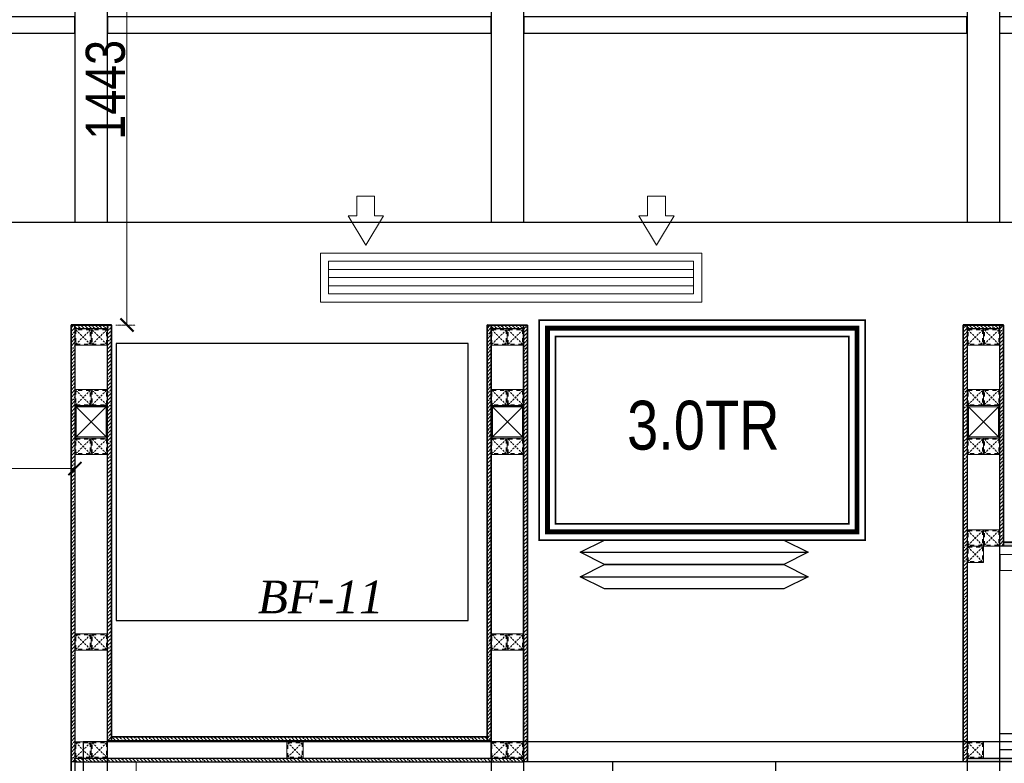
# Model space of a CAD drawing. Header units: millimetres. Extents: x -106827 to 92813, y -35754 to 7831.
# Tile 43 of 150: x -50187 to -47166, y -24896 to -22614. Entities that reach past the tile are written whole.
import ezdxf
from ezdxf.xclip import XClip

# ---------------------------------------------------------------- set-up
doc = ezdxf.new("R2010")
doc.units = ezdxf.units.MM
doc.header["$XCLIPFRAME"] = 2
doc.header["$PDMODE"] = 35
for name, pattern in [('General Arrangement Plan$0$( Hidden )', [0.375, 0.25, -0.125]), ('General Arrangement Plan$1$.5', [2, 0.5, -0.5, 0.5, -0.5]), ('General Arrangement Plan$1$CORES & SETBACK$0$HIDDEN', [0.375, 0.25, -0.125])]:
    doc.linetypes.add(name, pattern=pattern)
for name, color, linetype, lineweight in [('2020 HVAC EQUIPMENT TEXT', 7, 'Continuous', 9), ('2020 HVAC SUPPLY AIR DUCT', 3, 'Continuous', 25), ('2020 HVAC SUPPLY GRILLE & DIFFSUR', 80, 'Continuous', 15), ('2020 HVAC-EQUIPMENT', 20, 'Continuous', 25), ('General Arrangement Plan$0$DIM', 7, 'Continuous', 13), ('General Arrangement Plan$0$TEXT', 7, 'Continuous', 5), ('General Arrangement Plan$1$FURN', 252, 'Continuous', 5), ('General Arrangement Plan$1$MEI- EXISTING WALLS', 1, 'Continuous', 15)]:
    doc.layers.add(name, color=color, linetype=linetype, lineweight=lineweight)
for name, color, linetype in [('General Arrangement Plan$1$12-ply', 160, 'Continuous'), ('General Arrangement Plan$1$Equipment', 5, 'Continuous'), ('IFF-35 HEAVY', 100, 'Continuous')]:
    doc.layers.add(name, color=color, linetype=linetype)
doc.layers.add('General Arrangement Plan$1$MS', color=7, linetype='Continuous', lineweight=0, true_color=0x3c5977)
doc.styles.add('General Arrangement Plan$1$Standard', font='ARIALN.TTF')
doc.styles.get("Standard").update_dxf_attribs({"font": 'ARIALN.TTF'})
doc.dimstyles.new('General Arrangement Plan$1$TFS-Dim', dxfattribs={"dimtxt": 120, "dimasz": 40, "dimexe": 25, "dimexo": 25, "dimgap": 4.5, "dimtad": 1, "dimdec": 0, "dimzin": 0, "dimdsep": 46, "dimtxsty": 'General Arrangement Plan$1$Standard', "dimblk": 'General Arrangement Plan$1$_ArchTick', "dimcen": 0.09, "dimdle": 2, "dimclrd": 256, "dimclre": 8, "dimadec": 0, "dimazin": 0, "dimtfac": 1, "dimtdec": 0, "dimtofl": 0, "dimtmove": 1, "dimatfit": 3, "dimfxl": 1, "dimtolj": 1, "dimtzin": 0, "dimlwd": -1, "dimlwe": -1, "dimarcsym": 0})

# ---------------------------------------------------------------- blocks, each defined once
blk = doc.blocks.new('General Arrangement Plan$1$_ArchTick')
at = {"color": 0, "linetype": 'ByBlock', "const_width": 0.15}
blk.add_lwpolyline([(-0.5, -0.5), (0.5, 0.5)], dxfattribs=at)
blk = doc.blocks.new('*D259')
at = {"layer": 'Defpoints', "color": 0}
for p in [(6521.7, 7594.6), (6281, 6151.3), (6340.6, 6151.3)]:
    blk.add_point(p, dxfattribs=at)
at = {"layer": 'General Arrangement Plan$0$DIM', "color": 8, "linetype": 'General Arrangement Plan$0$( Hidden )'}
for p, q in [((6496.7, 7594.6), (6315.6, 7594.6)), ((6306, 6151.3), (6365.6, 6151.3))]:
    blk.add_line(p, q, dxfattribs=at)
at = {"layer": 'General Arrangement Plan$0$DIM', "color": 8}
blk.add_line((6340.6, 7596.6), (6340.6, 6149.3), dxfattribs=at)
at = {"layer": 'General Arrangement Plan$0$DIM', "color": 8, "xscale": 40, "yscale": 40, "zscale": 40}
for p, rotation in [((6340.6, 7594.6), 90), ((6340.6, 6151.3), 270)]:
    blk.add_blockref('General Arrangement Plan$1$_ArchTick', p, dxfattribs=dict(at, rotation=rotation))
at = {"layer": 'General Arrangement Plan$0$DIM', "color": 0, "insert": (6274.9, 6873), "char_height": 120, "attachment_point": 5, "rotation": 90, "style": 'General Arrangement Plan$1$Standard'}
blk.add_mtext('\\A1;1443', dxfattribs=at)
blk = doc.blocks.new('*D253')
at = {"layer": 'Defpoints', "color": 0}
for p in [(6181, 6151.3), (4837.1, 6094.2), (4837.1, 5710.7)]:
    blk.add_point(p, dxfattribs=at)
at = {"layer": 'General Arrangement Plan$0$DIM', "color": 8, "linetype": 'General Arrangement Plan$0$( Hidden )'}
for p, q in [((6181, 6126.3), (6181, 5685.7)), ((4837.1, 6069.2), (4837.1, 5685.7))]:
    blk.add_line(p, q, dxfattribs=at)
at = {"layer": 'General Arrangement Plan$0$DIM', "color": 8}
blk.add_line((6183, 5710.7), (4835.1, 5710.7), dxfattribs=at)
at = {"layer": 'General Arrangement Plan$0$DIM', "color": 8, "xscale": 40, "yscale": 40, "zscale": 40, "rotation": 180}
blk.add_blockref('General Arrangement Plan$1$_ArchTick', (4837.1, 5710.7), dxfattribs=at)
at = {"layer": 'General Arrangement Plan$0$DIM', "color": 8, "xscale": 40, "yscale": 40, "zscale": 40}
blk.add_blockref('General Arrangement Plan$1$_ArchTick', (6181, 5710.7), dxfattribs=at)
at = {"layer": 'General Arrangement Plan$0$DIM', "color": 0, "insert": (5509, 5776.5), "char_height": 120, "attachment_point": 5, "style": 'General Arrangement Plan$1$Standard'}
blk.add_mtext('\\A1;1344', dxfattribs=at)
blk = doc.blocks.new('General Arrangement Plan$1$A$C0642dd72')
at = {"layer": 'General Arrangement Plan$1$MS', "ltscale": 10}
for p, q in [((5980.3, 4780), (6080.3, 4880)), ((6080.3, 4780), (5980.3, 4880)), ((7257.4, 4780), (7357.4, 4880)), ((7357.4, 4780), (7257.4, 4880)), ((8717.5, 4780), (8817.5, 4880)), ((8817.5, 4780), (8717.5, 4880))]:
    blk.add_line(p, q, dxfattribs=at)
for points in [[(5980.3, 4780), (6080.3, 4780), (6080.3, 4880), (5980.3, 4880)], [(5984.3, 4784), (6076.3, 4784), (6076.3, 4876), (5984.3, 4876)], [(7257.4, 4780), (7357.4, 4780), (7357.4, 4880), (7257.4, 4880)], [(7261.4, 4784), (7353.4, 4784), (7353.4, 4876), (7261.4, 4876)], [(8717.5, 4780), (8817.5, 4780), (8817.5, 4880), (8717.5, 4880)], [(8721.5, 4784), (8813.5, 4784), (8813.5, 4876), (8721.5, 4876)]]:
    blk.add_lwpolyline(points, close=True, dxfattribs=at)
blk = doc.blocks.new('*U247')
at = {"layer": 'General Arrangement Plan$1$12-ply', "true_color": 0x939598}
h = blk.add_hatch(dxfattribs=at)
h.set_pattern_fill('ANSI35', color=252, scale=2.5, angle=180)
h.set_pattern_definition([(225, (0, 5489.046), (11.22532015, -11.22532015), []), (225, (-11.225, 5489.046), (11.22532015, -11.22532015), [19.84375, -3.96875, 0, -3.96875])])
h.paths.add_polyline_path([(2694431.8, -800693.2), (2694419.8, -800693.2), (2694419.8, -802033.7), (2694431.8, -802033.7)])
at = {"layer": 'General Arrangement Plan$1$12-ply'}
blk.add_lwpolyline([(2694419.8, -800693.2), (2694431.8, -800693.2), (2694431.8, -802033.7), (2694419.8, -802033.7)], close=True, dxfattribs=at)
blk = doc.blocks.new('General Arrangement Plan$1$A$C25013FFA')
at = {"layer": 'General Arrangement Plan$1$MS', "linetype": 'General Arrangement Plan$1$CORES & SETBACK$0$HIDDEN', "ltscale": 25}
for p, q in [((-9, 60), (35, 16)), ((35, 60), (-9, 16))]:
    blk.add_line(p, q, dxfattribs=at)
at = {"layer": 'General Arrangement Plan$1$MS', "ltscale": 25}
blk.add_lwpolyline([(-12, 13), (38, 13), (38, 63), (-12, 63)], close=True, dxfattribs=at)
blk.add_lwpolyline([(-12, 13), (38, 13), (38, 63), (-12, 63)], close=True, dxfattribs=at)
at = {"layer": 'General Arrangement Plan$1$MS', "linetype": 'General Arrangement Plan$1$.5', "ltscale": 25}
blk.add_lwpolyline([(-9, 16), (35, 16), (35, 60), (-9, 60)], close=True, dxfattribs=at)
blk = doc.blocks.new('*U245')
at = {"layer": 'General Arrangement Plan$1$12-ply', "true_color": 0x939598}
h = blk.add_hatch(dxfattribs=at)
h.set_pattern_fill('ANSI35', color=252, scale=2.5, angle=180)
h.set_pattern_definition([(225, (0, 6692.969), (11.22532015, -11.22532015), []), (225, (-11.225, 6692.969), (11.22532015, -11.22532015), [19.84375, -3.96875, 0, -3.96875])])
h.paths.add_polyline_path([(2694431.8, -800711.5), (2694419.8, -800711.5), (2694419.8, -800811.5), (2694431.8, -800811.5)])
at = {"layer": 'General Arrangement Plan$1$12-ply'}
blk.add_lwpolyline([(2694419.8, -800711.5), (2694431.8, -800711.5), (2694431.8, -800811.5), (2694419.8, -800811.5)], close=True, dxfattribs=at)
blk = doc.blocks.new('*U246')
at = {"layer": 'General Arrangement Plan$1$12-ply', "true_color": 0x939598}
h = blk.add_hatch(dxfattribs=at)
h.set_pattern_fill('ANSI35', color=252, scale=2.5, angle=180)
h.set_pattern_definition([(225, (0, 5416.519), (11.22532015, -11.22532015), []), (225, (-11.225, 5416.519), (11.22532015, -11.22532015), [19.84375, -3.96875, 0, -3.96875])])
h.paths.add_polyline_path([(2694431.8, -800711.5), (2694419.8, -800711.5), (2694419.8, -802087.9), (2694431.8, -802087.9)])
at = {"layer": 'General Arrangement Plan$1$12-ply'}
blk.add_lwpolyline([(2694419.8, -800711.5), (2694431.8, -800711.5), (2694431.8, -802087.9), (2694419.8, -802087.9)], close=True, dxfattribs=at)
blk = doc.blocks.new('*U248')
at = {"layer": 'General Arrangement Plan$1$12-ply', "true_color": 0x939598}
h = blk.add_hatch(dxfattribs=at)
h.set_pattern_fill('ANSI35', color=252, scale=2.5, angle=180)
h.set_pattern_definition([(225, (0, 5290.512), (11.22532015, -11.22532015), []), (225, (-11.225, 5290.512), (11.22532015, -11.22532015), [19.84375, -3.96875, 0, -3.96875])])
h.paths.add_polyline_path([(2694431.8, -800886.5), (2694419.8, -800886.5), (2694419.8, -802038.9), (2694431.8, -802038.9)])
at = {"layer": 'General Arrangement Plan$1$12-ply'}
blk.add_lwpolyline([(2694419.8, -800886.5), (2694431.8, -800886.5), (2694431.8, -802038.9), (2694419.8, -802038.9)], close=True, dxfattribs=at)
blk = doc.blocks.new('*U239')
at = {"layer": 'General Arrangement Plan$1$12-ply', "true_color": 0x939598}
h = blk.add_hatch(dxfattribs=at)
h.set_pattern_fill('ANSI35', color=252, scale=2.5, angle=180)
h.set_pattern_definition([(225, (0, 5423.979), (11.22532015, -11.22532015), []), (225, (-11.225, 5423.979), (11.22532015, -11.22532015), [19.84375, -3.96875, 0, -3.96875])])
h.paths.add_polyline_path([(2694431.8, -800758.2), (2694419.8, -800758.2), (2694419.8, -802033.7), (2694431.8, -802033.7)])
at = {"layer": 'General Arrangement Plan$1$12-ply'}
blk.add_lwpolyline([(2694419.8, -800758.2), (2694431.8, -800758.2), (2694431.8, -802033.7), (2694419.8, -802033.7)], close=True, dxfattribs=at)
blk = doc.blocks.new('*U240')
at = {"layer": 'General Arrangement Plan$1$12-ply', "true_color": 0x939598}
h = blk.add_hatch(dxfattribs=at)
h.set_pattern_fill('ANSI35', color=252, scale=2.5, angle=180)
h.set_pattern_definition([(225, (0, 5423.985), (11.22532015, -11.22532015), []), (225, (-11.225, 5423.985), (11.22532015, -11.22532015), [19.84375, -3.96875, 0, -3.96875])])
h.paths.add_polyline_path([(2694431.8, -800758.2), (2694419.8, -800758.2), (2694419.8, -802033.7), (2694431.8, -802033.7)])
at = {"layer": 'General Arrangement Plan$1$12-ply'}
blk.add_lwpolyline([(2694419.8, -800758.2), (2694431.8, -800758.2), (2694431.8, -802033.7), (2694419.8, -802033.7)], close=True, dxfattribs=at)
blk = doc.blocks.new('*U219')
at = {"layer": 'General Arrangement Plan$1$12-ply', "true_color": 0x939598}
h = blk.add_hatch(dxfattribs=at)
h.set_pattern_fill('ANSI35', color=252, scale=2.5, angle=180)
h.set_pattern_definition([(225, (0, 6716.975), (11.22532015, -11.22532015), []), (225, (-11.225, 6716.975), (11.22532015, -11.22532015), [19.84375, -3.96875, 0, -3.96875])])
h.paths.add_polyline_path([(2694431.8, -800699.5), (2694419.8, -800699.5), (2694419.8, -800799.5), (2694431.8, -800799.5)])
at = {"layer": 'General Arrangement Plan$1$12-ply'}
blk.add_lwpolyline([(2694419.8, -800699.5), (2694431.8, -800699.5), (2694431.8, -800799.5), (2694419.8, -800799.5)], close=True, dxfattribs=at)
blk = doc.blocks.new('*U217')
at = {"layer": 'General Arrangement Plan$1$12-ply', "true_color": 0x939598}
h = blk.add_hatch(dxfattribs=at)
h.set_pattern_fill('ANSI35', color=252, scale=2.5, angle=180)
h.set_pattern_definition([(225, (0, 4142.89), (11.22532015, -11.22532015), []), (225, (-11.225, 4142.89), (11.22532015, -11.22532015), [19.84375, -3.96875, 0, -3.96875])])
h.paths.add_polyline_path([(2694431.8, -799586.5), (2694419.8, -799586.5), (2694419.8, -804486.5), (2694431.8, -804486.5)])
at = {"layer": 'General Arrangement Plan$1$12-ply'}
blk.add_lwpolyline([(2694419.8, -799586.5), (2694431.8, -799586.5), (2694431.8, -804486.5), (2694419.8, -804486.5)], close=True, dxfattribs=at)
blk = doc.blocks.new('*U218')
at = {"layer": 'General Arrangement Plan$1$12-ply', "true_color": 0x939598}
h = blk.add_hatch(dxfattribs=at)
h.set_pattern_fill('ANSI35', color=252, scale=2.5, angle=180)
h.set_pattern_definition([(225, (0, 6151.048), (11.22532015, -11.22532015), []), (225, (-11.225, 6151.048), (11.22532015, -11.22532015), [19.84375, -3.96875, 0, -3.96875])])
h.paths.add_polyline_path([(2694431.8, -800693.2), (2694419.8, -800693.2), (2694419.8, -801371.7), (2694431.8, -801371.7)])
at = {"layer": 'General Arrangement Plan$1$12-ply'}
blk.add_lwpolyline([(2694419.8, -800693.2), (2694431.8, -800693.2), (2694431.8, -801371.7), (2694419.8, -801371.7)], close=True, dxfattribs=at)
blk = doc.blocks.new('*U220')
at = {"layer": 'General Arrangement Plan$1$12-ply', "true_color": 0x939598}
h = blk.add_hatch(dxfattribs=at)
h.set_pattern_fill('ANSI35', color=252, scale=2.5, angle=180)
h.set_pattern_definition([(225, (0, 2900.606), (11.22532015, -11.22532015), []), (225, (-11.225, 2900.606), (11.22532015, -11.22532015), [19.84375, -3.96875, 0, -3.96875])])
h.paths.add_polyline_path([(2694431.8, -800940.8), (2694419.8, -800940.8), (2694419.8, -804374.5), (2694431.8, -804374.5)])
at = {"layer": 'General Arrangement Plan$1$12-ply'}
blk.add_lwpolyline([(2694419.8, -800940.8), (2694431.8, -800940.8), (2694431.8, -804374.5), (2694419.8, -804374.5)], close=True, dxfattribs=at)
blk = doc.blocks.new('A$C03659140')
at = {"color": 3, "ltscale": 10}
for points in [[(6080.3, 5442.6), (6080.3, 10397), (5980.3, 10397), (5980.3, 5442.6)], [(7357.6, 5442.6), (7357.6, 10397), (7257.6, 10397), (7257.6, 5442.6)], [(8817.5, 5442.6), (8817.5, 10397), (8717.5, 10397), (8717.5, 5442.6)], [(6080.3, 100.3), (6080.3, 5127.4), (5980.3, 5127.4), (5980.3, 100.3)], [(7357.6, 100.3), (7357.6, 5127.4), (7257.6, 5127.4), (7257.6, 100.3)], [(8817.3, 100.3), (8817.5, 5128), (8717.5, 5128), (8717.3, 100.3)]]:
    blk.add_lwpolyline(points, close=True, dxfattribs=at)
at = {"color": 30, "ltscale": 10}
for points in [[(4360.2, 6023.3), (5979.9, 6023.2), (5979.9, 6073.2), (4360.2, 6073.3)], [(6079.9, 6023.3), (7257.5, 6023.2), (7257.5, 6073.2), (6079.9, 6073.3)], [(7357.5, 6023.2), (8717.1, 6023.1), (8717.1, 6073.1), (7357.5, 6073.2)], [(8817.1, 6023.2), (9844.5, 6023.1), (9844.5, 6073.1), (8817.1, 6073.2)]]:
    blk.add_lwpolyline(points, close=True, dxfattribs=at)
at = {"color": 6, "ltscale": 10}
for points in [[(8817.4, 4374.9), (10587.9, 4374.8), (10587.9, 4422.8), (8817.4, 4422.9)], [(8817.3, 3824.9), (10587.8, 3824.9), (10587.8, 3872.9), (8817.3, 3872.9)]]:
    blk.add_lwpolyline(points, close=True, dxfattribs=at)
blk = doc.blocks.new('A$C7344132D')
at = {"layer": '2020 HVAC-EQUIPMENT', "color": 8}
for p, q in [((47.98, -4.39), (50.98, -2.89)), ((50.98, -2.89), (72.98, -2.89)), ((72.98, -2.89), (75.98, -4.39)), ((50.98, -5.89), (47.98, -4.39)), ((47.98, -4.39), (47.98, -4.39)), ((47.98, -4.39), (75.98, -4.39)), ((75.98, -4.39), (72.98, -5.89)), ((47.98, -7.39), (50.98, -5.89)), ((72.98, -5.89), (50.98, -5.89)), ((50.98, -5.89), (72.98, -5.89)), ((72.98, -5.89), (75.98, -7.39)), ((50.98, -8.89), (47.98, -7.39)), ((47.98, -7.39), (47.98, -7.39)), ((47.98, -7.39), (75.98, -7.39)), ((75.98, -7.39), (72.98, -8.89)), ((72.98, -8.89), (50.98, -8.89))]:
    blk.add_line(p, q, dxfattribs=at)
at = {"layer": '2020 HVAC-EQUIPMENT', "const_width": 0.2}
for points in [[(42.98, 24.11), (82.98, 24.11), (82.98, -2.89), (42.98, -2.89)], [(44.98, 22.11), (80.98, 22.11), (80.98, -0.89), (44.98, -0.89)]]:
    blk.add_lwpolyline(points, close=True, dxfattribs=at)
at = {"layer": '2020 HVAC-EQUIPMENT', "color": 7, "const_width": 0.6}
blk.add_lwpolyline([(43.98, 23.11), (81.98, 23.11), (81.98, -1.89), (43.98, -1.89)], close=True, dxfattribs=at)
blk = doc.blocks.new('zw$E95E')
at = {"layer": '2020 HVAC SUPPLY GRILLE & DIFFSUR', "color": 6}
for p, q in [((-471.3, -143.8), (-416.9, -54.8)), ((-362.5, -143.8), (-416.9, -54.8)), ((-444.2, -143.8), (-471.3, -143.8)), ((-444.2, -204.9), (-444.2, -143.8)), ((-389.5, -204.9), (-389.5, -143.8)), ((-389.5, -143.8), (-362.5, -143.8)), ((-416.9, -204.9), (-444.2, -204.9)), ((-416.9, -204.9), (-389.5, -204.9))]:
    blk.add_line(p, q, dxfattribs=at)
blk = doc.blocks.new('General Arrangement Plan')
at = {"layer": 'General Arrangement Plan$1$Equipment'}
blk.add_lwpolyline([(7387.4, 5244.4), (7387.4, 6094.2), (6307.4, 6094.2), (6307.4, 5244.4)], close=True, dxfattribs=at)
at = {"layer": 'General Arrangement Plan$1$FURN'}
blk.add_lwpolyline([(6168.8, 4871.8), (6168.8, 972), (6368.8, 972), (6368.8, 4810.7), (6168.8, 4810.7)], dxfattribs=at)
at = {"layer": 'General Arrangement Plan$1$MEI- EXISTING WALLS', "color": 252, "true_color": 0x939598}
for p, q in [((6181, 6151.3), (6181, 4867.7)), ((6281, 6151.3), (6206, 6151.3)), ((6281, 4948.9), (6281, 6132.9)), ((7532.4, 6151.3), (7457.4, 6151.3)), ((7457.4, 4948.9), (7457.4, 6132.9)), ((8993.2, 6151.3, -0.1), (8918.2, 6151.3, -0.1))]:
    blk.add_line(p, q, dxfattribs=at)
at = {"layer": 'General Arrangement Plan$1$12-ply'}
for name, p in [('*U247', (-2688250.9, 806844.4)), ('*U240', (-2688138.9, 806909.5)), ('*U239', (-2686974.4, 806909.5)), ('*U247', (-2686862.4, 806844.4)), ('*U247', (-2685513.7, 806844.4, -0.1)), ('*U218', (-2685401.7, 806844.4, -0.1))]:
    blk.add_blockref(name, p, dxfattribs=at)
for name, p, rotation in [('*U245', (-794530.5, -2688280.6), 90), ('*U219', (-793242, -2688280.6), 90), ('*U219', (-791781.3, -2688280.6, -0.1), 90), ('*U220', (813404.7, 2699904.5), 270), ('*U248', (-794593.5, -2689544.1, -0.1), 90), ('*U246', (-794530.5, -2689609.2, -0.1), 90), ('*U217', (813404.7, 2699242.5, -0.1), 270)]:
    blk.add_blockref(name, p, dxfattribs=dict(at, rotation=rotation))
at = {"layer": 'General Arrangement Plan$1$MS', "ltscale": 10}
blk.add_blockref('General Arrangement Plan$1$A$C0642dd72', (200.7, 1023.9), dxfattribs=at)
at = {"layer": 'General Arrangement Plan$1$MS', "ltscale": 25}
for p in [(6193, 6076.3), (6243, 6076.3), (6193, 5890.8), (6243, 5890.8)]:
    blk.add_blockref('General Arrangement Plan$1$A$C25013FFA', p, dxfattribs=at)
at = {"layer": 'General Arrangement Plan$1$MS', "ltscale": 25, "xscale": -1, "rotation": 180}
for p in [(7469.4, 6152.3), (7519.4, 6152.3), (8930.2, 6152.3, -0.1), (8980.2, 6152.3, -0.1), (7469.4, 5966.8), (7519.4, 5966.8), (8930.2, 5966.9), (8980.2, 5966.9), (6193, 5816.8), (6243, 5816.8), (7469.4, 5816.8), (7519.4, 5816.8), (8930.2, 5816.9), (8980.2, 5816.9), (8930.2, 5535.7, -0.1), (8980.2, 5535.7, -0.1), (8930.2, 5485.7, -0.1), (6193, 5216.8), (6243, 5216.8), (7469.4, 5216.8), (7519.4, 5216.8), (6193, 4885.7, -0.1), (6243, 4885.7, -0.1), (6843, 4885.7, -0.1), (7469.4, 4885.7, -0.1), (7519.4, 4885.7, -0.1), (8930.2, 4885.7, -0.1)]:
    blk.add_blockref('General Arrangement Plan$1$A$C25013FFA', p, dxfattribs=at)
at = {"layer": 'General Arrangement Plan$0$TEXT', "color": 1, "insert": (6742.1, 5266.7), "char_height": 100, "attachment_point": 7, "style": 'General Arrangement Plan$1$Standard'}
blk.add_mtext('{\\fTimes New Roman|b0|i1|c0|p18;BF-11}', dxfattribs=at)
at = {"layer": 'General Arrangement Plan$0$DIM', "color": 9, "true_color": 0xc7c8ca}
dim = blk.add_linear_dim(base=(6340.6, 6151.3), p1=(6521.7, 7594.6), p2=(6281, 6151.3), angle=90, dimstyle='General Arrangement Plan$1$TFS-Dim', override={"dimclrd": 8}, dxfattribs=at)
dim.commit()
dim.dimension.update_dxf_attribs({"geometry": '*D259', "text_midpoint": (6274.9, 6873)})
dim = blk.add_linear_dim(base=(4837.1, 5710.7), p1=(6181, 6151.3), p2=(4837.1, 6094.2), dimstyle='General Arrangement Plan$1$TFS-Dim', override={"dimclrd": 8}, dxfattribs=at)
dim.commit()
dim.dimension.update_dxf_attribs({"geometry": '*D253', "text_midpoint": (5509, 5776.5)})

msp = doc.modelspace()

# ---------------------------------------------------------------- linework, layer by layer
at = {"layer": 'IFF-35 HEAVY', "ltscale": 100}
for points in [[(-56090, -23236), (-46153, -23236), (-46153, -18319.3)], [(-43734.3, -18319.3), (-43734.3, -24217.2), (-47168, -24217.2), (-47168, -23550.6), (-47292, -23550.6), (-47292, -24891.2), (-48628.7, -24891.8), (-48628.7, -23551.2), (-48752.7, -23550.6), (-48752.7, -24814.1), (-49905.2, -24814.1), (-49905.2, -23550.6), (-50029.2, -23550.6), (-50029.4, -28803.4), (-54380, -28802.8)]]:
    msp.add_lwpolyline(points, dxfattribs=at)

# ---------------------------------------------------------------- next in the draw order: block references
at = {"color": 7}
ref = msp.add_blockref('General Arrangement Plan', (-56198.2, -29702.5), dxfattribs=at)
XClip(ref).set_block_clipping_path([(48.7190010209, -107.5186207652), (15251.6043912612, 15253.5715002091)])

# ---------------------------------------------------------------- next in the draw order: linework, layer by layer
msp.add_lwpolyline([(-49992.2, -28577.9), (-41556.6, -28577.9), (-41556.6, -24830.2), (-49992.2, -24830.2)], close=True, dxfattribs=at)
at = {"layer": '2020 HVAC SUPPLY AIR DUCT'}
for p, q in [((-48367.8, -24891.7), (-48367.8, -26398.1)), ((-47867.8, -24891.5), (-47867.8, -26398.1))]:
    msp.add_line(p, q, dxfattribs=at)
at = {"layer": '2020 HVAC SUPPLY GRILLE & DIFFSUR', "color": 6}
for points in [[(-49263.9, -23480.7), (-48094.2, -23480.7), (-48094.2, -23330.7), (-49263.9, -23330.7)], [(-49238.9, -23455.7), (-48119.2, -23455.7), (-48119.2, -23355.7), (-49238.9, -23355.7)]]:
    msp.add_lwpolyline(points, close=True, dxfattribs=at)
at = {"layer": '2020 HVAC SUPPLY GRILLE & DIFFSUR', "color": 8}
for points in [[(-49238.9, -23380.7), (-48119.2, -23380.7)], [(-49238.9, -23405.7), (-48119.2, -23405.7)], [(-49238.9, -23430.7), (-48119.2, -23430.7)]]:
    msp.add_lwpolyline(points, dxfattribs=at)

# ---------------------------------------------------------------- next in the draw order: block references
at = {"color": 7}
msp.add_blockref('A$C03659140', (-55997.5, -28678.6), dxfattribs=at)
at = {"layer": '2020 HVAC SUPPLY AIR DUCT', "xscale": -1, "rotation": 180}
msp.add_blockref('zw$E95E', (-48708.2, -23360.5), dxfattribs=at)
at = {"layer": '2020 HVAC SUPPLY AIR DUCT', "rotation": 179.9999999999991}
msp.add_blockref('zw$E95E', (-48649.9, -23360.5), dxfattribs=at)
at = {"layer": '2020 HVAC-EQUIPMENT', "xscale": 25, "yscale": 25, "zscale": 25}
msp.add_blockref('A$C7344132D', (-49667.2, -24138.7), dxfattribs=at)

# ---------------------------------------------------------------- next in the draw order: texts
at = {"layer": '2020 HVAC EQUIPMENT TEXT', "linetype": 'Continuous'}
msp.add_text('3.0TR', height=150, dxfattribs=at).set_placement((-48323.2, -23933.5))

doc.saveas('drawing.dxf')
